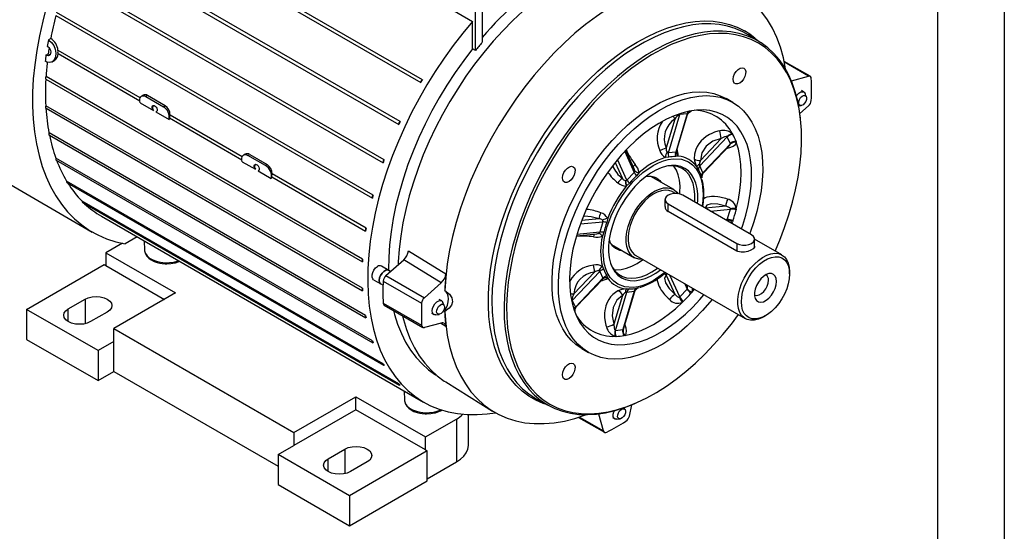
# Model space of a CAD drawing. Header units: inches. Extents: x 0 to 44, y 0 to 34.
# Tile 10 of 15: x 29.2 to 44, y 18.6 to 26.3. Entities that reach past the tile are written whole.
import ezdxf

# ---------------------------------------------------------------- set-up
doc = ezdxf.new("R2010")
doc.units = ezdxf.units.IN
doc.header["$LTSCALE"] = 4
doc.header["$MEASUREMENT"] = 0
doc.layers.add('TEXT', color=140, linetype='Continuous', lineweight=25)

msp = doc.modelspace()

# ---------------------------------------------------------------- linework, layer by layer
at = {"color": 7, "linetype": 'Continuous'}
msp.add_line((44, 34), (44, 0), dxfattribs=at)
for p, q in [((30.505, 28.1), (35.251, 25.36)), ((35.277, 25.402), (30.53, 28.143)), ((30.173, 27.47), (34.92, 24.73)), ((34.941, 24.775), (30.194, 27.515)), ((36.17, 27.107), (36.17, 25.964)), ((29.94, 26.898), (34.686, 24.158)), ((34.703, 24.203), (29.956, 26.943)), ((36.07, 25.842), (36.07, 26.909)), ((35.501, 26.583), (36.029, 26.278)), ((29.779, 26.368), (34.525, 23.628)), ((34.537, 23.673), (29.79, 26.413)), ((36.029, 25.866), (36.029, 26.278)), ((29.703, 26.021), (29.668, 26)), ((40.334, 25.968), (40.16, 26.076)), ((31.044, 25.132), (29.812, 25.843)), ((36.07, 25.842), (36.029, 25.866)), ((29.631, 25.772), (29.666, 25.792)), ((29.813, 25.794), (31.039, 25.087)), ((29.721, 25.668), (29.756, 25.687)), ((41.089, 25.454), (40.701, 25.678)), ((41.064, 25.456), (40.704, 25.664)), ((29.63, 25.409), (34.376, 22.668)), ((34.378, 22.71), (29.632, 25.45)), ((40.811, 25.388), (41.064, 25.456)), ((40.805, 25.392), (40.811, 25.388)), ((31.084, 25.168), (31.065, 25.157)), ((31.154, 25.166), (31.129, 25.151)), ((31.129, 25.151), (31.393, 24.998)), ((31.419, 25.013), (31.154, 25.166)), ((39.929, 25.063), (39.832, 25.119)), ((40.994, 25.218), (40.958, 25.239)), ((41.032, 25.148), (41.013, 25.195)), ((34.376, 22.273), (29.63, 25.013)), ((29.632, 24.974), (34.378, 22.234)), ((31.044, 25.057), (31.242, 24.943)), ((31.419, 25.013), (31.393, 24.998)), ((40.917, 25.01), (40.955, 25.015)), ((41.064, 25.009), (40.935, 24.895)), ((31.28, 24.921), (31.477, 24.807)), ((31.486, 24.829), (32.57, 24.203)), ((32.575, 24.248), (31.492, 24.873)), ((39.061, 24.813), (38.932, 24.379)), ((38.963, 24.307), (39.133, 24.882)), ((39.245, 24.893), (39.074, 24.318)), ((39.087, 24.333), (39.249, 24.879)), ((39.133, 24.882), (39.129, 24.88)), ((39.245, 24.893), (39.133, 24.882)), ((39.247, 24.892), (39.245, 24.893)), ((39.26, 24.904), (39.265, 24.908)), ((39.265, 24.908), (39.26, 24.907)), ((40.943, 24.831), (40.94, 24.855)), ((34.424, 21.864), (29.678, 24.604)), ((29.683, 24.57), (34.429, 21.83)), ((39.434, 24.11), (39.847, 24.545)), ((39.756, 24.521), (39.445, 24.193)), ((39.847, 24.545), (39.844, 24.548)), ((39.893, 24.443), (39.847, 24.545)), ((39.924, 24.592), (39.931, 24.581)), ((39.893, 24.443), (39.48, 24.008)), ((39.488, 24.005), (39.88, 24.418)), ((39.837, 24.373), (39.852, 24.378)), ((39.852, 24.378), (39.848, 24.384)), ((39.893, 24.439), (39.893, 24.443)), ((39.979, 24.475), (39.982, 24.464)), ((28.321, 24.275), (30.325, 23.117)), ((34.525, 21.486), (29.779, 24.226)), ((32.616, 24.284), (32.596, 24.273)), ((32.66, 24.267), (32.686, 24.282)), ((32.924, 24.114), (32.66, 24.267)), ((32.686, 24.282), (32.95, 24.129)), ((38.31, 24.327), (38.453, 24.013)), ((38.452, 24.065), (38.326, 24.343)), ((38.968, 24.239), (38.918, 24.236)), ((39.074, 24.318), (38.963, 24.307)), ((39.112, 24.256), (39.073, 24.25)), ((29.785, 24.196), (34.531, 21.457)), ((32.575, 24.173), (32.773, 24.059)), ((32.95, 24.129), (32.924, 24.114)), ((38.167, 24.161), (38.275, 23.922)), ((38.342, 23.895), (38.202, 24.204)), ((39.414, 24.053), (39.389, 24.095)), ((39.48, 24.008), (39.434, 24.11)), ((32.811, 24.037), (33.009, 23.923)), ((33.017, 23.945), (34.424, 23.132)), ((34.431, 23.176), (33.023, 23.989)), ((38.453, 24.013), (38.342, 23.895)), ((38.525, 24.01), (38.486, 23.961)), ((39.045, 23.755), (38.703, 23.952)), ((38.76, 23.92), (38.737, 23.946)), ((39.465, 23.931), (39.457, 23.957)), ((39.474, 23.984), (39.475, 23.987)), ((39.475, 23.986), (39.488, 24.004)), ((34.686, 21.142), (29.94, 23.882)), ((29.947, 23.857), (34.693, 21.118)), ((38.319, 23.889), (38.321, 23.888)), ((38.336, 23.809), (38.332, 23.805)), ((38.381, 23.85), (38.336, 23.809)), ((39.068, 23.696), (39.025, 23.721)), ((40.211, 23.075), (39.181, 23.67)), ((34.92, 20.839), (30.173, 23.579)), ((30.181, 23.559), (34.926, 20.82)), ((38.912, 23.605), (38.912, 23.5)), ((38.958, 23.541), (39.988, 22.946)), ((38.958, 23.426), (38.958, 23.541)), ((39.823, 23.503), (39.521, 23.473)), ((30.463, 23.355), (35.293, 20.566)), ((39.988, 22.831), (38.958, 23.426)), ((39.595, 23.431), (39.893, 23.46)), ((39.847, 23.305), (39.893, 23.46)), ((39.893, 23.46), (39.893, 23.465)), ((39.982, 23.466), (39.979, 23.449)), ((37.644, 23.238), (37.981, 23.271)), ((37.925, 23.315), (37.666, 23.29)), ((37.981, 23.271), (37.935, 23.116)), ((38.054, 23.325), (38.04, 23.26)), ((39.847, 23.305), (39.817, 23.302)), ((39.844, 23.3), (39.847, 23.305)), ((39.908, 23.25), (39.924, 23.271)), ((39.916, 23.245), (39.924, 23.271)), ((39.931, 23.287), (39.924, 23.271)), ((31.001, 23.045), (30.82, 22.94)), ((37.585, 23.061), (37.889, 23.091)), ((37.935, 23.116), (37.592, 23.082)), ((37.996, 23.113), (37.974, 23.055)), ((30.778, 22.948), (30.531, 22.806)), ((31.103, 22.985), (31.11, 22.843)), ((38.113, 22.929), (38.454, 22.732)), ((39.988, 22.946), (39.988, 22.831)), ((40.257, 22.897), (40.257, 23.011)), ((40.667, 22.773), (40.257, 23.01)), ((30.531, 22.806), (31.575, 22.203)), ((30.531, 22.806), (30.531, 22.613)), ((35.068, 22.836), (35.629, 22.49)), ((38.474, 22.766), (40.116, 21.818)), ((29.34, 21.957), (30.504, 22.629)), ((30.504, 22.629), (30.531, 22.613)), ((30.531, 22.613), (31.408, 22.107)), ((34.772, 22.542), (34.661, 22.606)), ((34.728, 22.464), (34.997, 22.702)), ((35.557, 22.355), (34.997, 22.702)), ((37.974, 22.601), (37.996, 22.557)), ((34.728, 22.464), (35.305, 22.131)), ((34.799, 22.527), (34.772, 22.542)), ((37.523, 22.092), (37.935, 22.527)), ((37.858, 22.517), (37.546, 22.189)), ((37.935, 22.527), (37.981, 22.425)), ((38.04, 22.46), (38.054, 22.424)), ((38.932, 22.469), (39.061, 22.184)), ((39.133, 22.145), (38.986, 22.47)), ((40.782, 22.488), (40.782, 22.52)), ((34.543, 22.402), (34.654, 22.338)), ((34.654, 22.338), (34.685, 22.32)), ((34.687, 22.381), (35.263, 22.048)), ((35.305, 22.131), (35.557, 22.355)), ((37.981, 22.425), (37.569, 21.99)), ((37.583, 21.993), (37.974, 22.407)), ((39.208, 22.342), (39.245, 22.262)), ((31.575, 22.203), (30.648, 21.668)), ((35.609, 22.241), (35.611, 22.24)), ((38.275, 22.167), (38.146, 21.733)), ((38.171, 21.642), (38.342, 22.217)), ((38.453, 22.228), (38.282, 21.653)), ((38.297, 21.677), (38.46, 22.223)), ((38.332, 22.264), (38.381, 22.264)), ((38.342, 22.217), (38.453, 22.228)), ((38.46, 22.224), (38.469, 22.244)), ((38.469, 22.243), (38.47, 22.246)), ((38.486, 22.274), (38.512, 22.28)), ((39.129, 22.142), (39.133, 22.145)), ((39.133, 22.145), (39.245, 22.262)), ((39.245, 22.262), (39.247, 22.267)), ((39.313, 22.212), (39.303, 22.198)), ((39.313, 22.212), (39.353, 22.259)), ((29.966, 21.965), (30.217, 22.11)), ((30.217, 22.11), (30.217, 21.741)), ((34.687, 22.052), (35.263, 21.719)), ((34.703, 22.019), (35.28, 21.686)), ((35.565, 22.084), (35.529, 22.105)), ((35.603, 22.014), (35.584, 22.061)), ((37.522, 22.096), (37.523, 22.092)), ((37.523, 22.092), (37.569, 21.99)), ((39.187, 22.076), (39.173, 22.065)), ((29.34, 21.957), (29.34, 21.507)), ((30.412, 21.339), (29.34, 21.957)), ((29.966, 21.773), (29.966, 21.965)), ((30.551, 21.917), (30.3, 21.773)), ((35.411, 21.901), (35.447, 21.88)), ((35.476, 21.875), (35.527, 21.882)), ((35.611, 21.925), (35.609, 21.926)), ((37.566, 21.964), (37.566, 21.97)), ((37.569, 21.99), (37.571, 21.988)), ((40.392, 21.845), (40.42, 21.861)), ((35.557, 21.751), (35.305, 21.684)), ((35.629, 21.699), (35.546, 21.749)), ((38.311, 21.722), (38.318, 21.721)), ((38.318, 21.721), (38.315, 21.737)), ((30.648, 21.668), (33.349, 20.109)), ((30.648, 21.475), (30.648, 21.668)), ((38.167, 21.644), (38.171, 21.642)), ((38.171, 21.642), (38.282, 21.653)), ((38.282, 21.653), (38.286, 21.655)), ((38.309, 21.566), (38.298, 21.563)), ((29.34, 21.507), (30.412, 20.889)), ((30.648, 21.475), (30.412, 21.339)), ((30.648, 21.025), (30.648, 21.475)), ((38.182, 21.551), (38.169, 21.552)), ((30.412, 21.339), (30.412, 20.889)), ((37.667, 21.368), (37.764, 21.312)), ((30.412, 20.889), (30.648, 21.025)), ((30.648, 21.025), (33.112, 19.603)), ((35.626, 20.868), (36.329, 20.431)), ((35.001, 20.735), (35.007, 20.594)), ((33.349, 20.109), (34.276, 20.644)), ((34.276, 20.644), (35.32, 20.042)), ((34.276, 20.452), (34.276, 20.644)), ((36.972, 20.622), (37.002, 20.605)), ((37.002, 20.605), (37.182, 20.509)), ((38.412, 20.525), (38.378, 20.356)), ((38.449, 20.54), (38.472, 20.55)), ((34.276, 20.452), (33.349, 19.916)), ((35.32, 19.849), (34.276, 20.452)), ((35.969, 19.924), (35.969, 20.378)), ((37.923, 20.385), (37.916, 20.389)), ((37.991, 20.133), (37.923, 20.385)), ((38.318, 20.447), (38.303, 20.483)), ((35.32, 20.042), (35.785, 20.31)), ((35.785, 20.31), (35.785, 19.667)), ((37.617, 20.336), (38.005, 20.112)), ((37.63, 20.341), (37.991, 20.133)), ((38.125, 20.333), (38.161, 20.312)), ((38.191, 20.307), (38.241, 20.314)), ((33.349, 20.109), (33.349, 19.916)), ((35.32, 19.849), (35.32, 20.042)), ((33.112, 19.78), (33.349, 19.916)), ((33.864, 19.715), (34.114, 19.86)), ((34.114, 19.86), (34.114, 19.491)), ((35.347, 19.833), (34.184, 19.161)), ((35.32, 19.849), (35.347, 19.833)), ((35.347, 19.383), (35.347, 19.833)), ((34.184, 19.161), (33.112, 19.78)), ((33.112, 19.78), (33.112, 19.33)), ((33.864, 19.523), (33.864, 19.715)), ((34.448, 19.667), (34.198, 19.523)), ((35.347, 19.415), (35.785, 19.667)), ((34.184, 18.711), (35.347, 19.383)), ((33.112, 19.33), (34.184, 18.711)), ((34.184, 19.161), (34.184, 18.711))]:
    msp.add_line(p, q)
at = {"flags": 128}
for points in [[(40.724, 25.554), (40.722, 25.567), (40.688, 25.733), (40.643, 25.889), (40.588, 26.037), (40.524, 26.174), (40.45, 26.3), (40.367, 26.416), (40.275, 26.52), (40.174, 26.612), (40.066, 26.692), (39.95, 26.759), (39.827, 26.813), (39.697, 26.854), (39.561, 26.882), (39.419, 26.896), (39.272, 26.897), (39.121, 26.884), (38.966, 26.858), (38.808, 26.818), (38.648, 26.765), (38.485, 26.699), (38.322, 26.621)], [(29.641, 26.506), (29.582, 26.283), (29.533, 26.061), (29.493, 25.843), (29.463, 25.627), (29.442, 25.416), (29.432, 25.209), (29.431, 25.008), (29.441, 24.812), (29.46, 24.623), (29.489, 24.442), (29.528, 24.268), (29.576, 24.103), (29.634, 23.947), (29.701, 23.8), (29.777, 23.663), (29.862, 23.537), (29.956, 23.421), (30.057, 23.317), (30.167, 23.224), (30.284, 23.142), (30.408, 23.073), (30.539, 23.016), (30.677, 22.972), (30.82, 22.94)], [(36.781, 26.433), (36.629, 26.29), (36.48, 26.138), (36.335, 25.979), (36.195, 25.811), (36.059, 25.636), (35.929, 25.455), (35.805, 25.268), (35.687, 25.077), (35.576, 24.881), (35.473, 24.681), (35.377, 24.479), (35.289, 24.275), (35.21, 24.07), (35.14, 23.864), (35.078, 23.659), (35.026, 23.455), (34.983, 23.254), (34.95, 23.055), (34.926, 22.859), (34.913, 22.668), (34.911, 22.626)], [(38.049, 26.464), (37.886, 26.353), (37.723, 26.232), (37.563, 26.099), (37.405, 25.956), (37.25, 25.804), (37.099, 25.642), (36.952, 25.472), (36.811, 25.294), (36.674, 25.109), (36.545, 24.918), (36.421, 24.722), (36.305, 24.521), (36.197, 24.316), (36.096, 24.108), (36.004, 23.898), (35.921, 23.686), (35.847, 23.474), (35.783, 23.262), (35.728, 23.052), (35.683, 22.844), (35.649, 22.638), (35.625, 22.437), (35.611, 22.24)], [(36.029, 26.278), (35.881, 26.1), (35.738, 25.915), (35.6, 25.724), (35.469, 25.527), (35.344, 25.325), (35.225, 25.119), (35.114, 24.909), (35.011, 24.696), (34.915, 24.481), (34.828, 24.265), (34.749, 24.048), (34.679, 23.831), (34.619, 23.615), (34.567, 23.4), (34.526, 23.188), (34.493, 22.979), (34.471, 22.773), (34.458, 22.572), (34.455, 22.376), (34.463, 22.187), (34.479, 22.003), (34.506, 21.827), (34.543, 21.658), (34.589, 21.498), (34.644, 21.347), (34.709, 21.205), (34.783, 21.073), (34.865, 20.951), (34.956, 20.841), (35.055, 20.741), (35.162, 20.653), (35.277, 20.576), (35.398, 20.512), (35.526, 20.46), (35.66, 20.42), (35.8, 20.394), (35.945, 20.379), (36.095, 20.378), (36.249, 20.389), (36.37, 20.406)], [(37.152, 20.525), (37.088, 20.546), (36.976, 20.595), (36.871, 20.656), (36.773, 20.728), (36.683, 20.813), (36.6, 20.908), (36.526, 21.014), (36.461, 21.131), (36.405, 21.257), (36.358, 21.393), (36.32, 21.538), (36.292, 21.69), (36.273, 21.85), (36.265, 22.016), (36.266, 22.189), (36.277, 22.367), (36.298, 22.549), (36.328, 22.735), (36.368, 22.923), (36.418, 23.114), (36.477, 23.306), (36.544, 23.498), (36.62, 23.689), (36.705, 23.879), (36.797, 24.068), (36.897, 24.253), (37.004, 24.434), (37.117, 24.61), (37.237, 24.782), (37.362, 24.947), (37.493, 25.105), (37.627, 25.255), (37.766, 25.398), (37.908, 25.532), (38.052, 25.656), (38.199, 25.77), (38.347, 25.874), (38.495, 25.967), (38.644, 26.048), (38.792, 26.118), (38.939, 26.176), (39.084, 26.222), (39.227, 26.255), (39.366, 26.276), (39.502, 26.284), (39.634, 26.28), (39.76, 26.262), (39.881, 26.232), (39.996, 26.19), (40.105, 26.135), (40.105, 26.135)], [(39.977, 26.167), (39.967, 26.17), (39.85, 26.206), (39.727, 26.23), (39.599, 26.241), (39.466, 26.239), (39.329, 26.225), (39.189, 26.198), (39.046, 26.158), (38.901, 26.107), (38.755, 26.043), (38.607, 25.968), (38.46, 25.882), (38.312, 25.784), (38.166, 25.675), (38.021, 25.557), (37.879, 25.429), (37.74, 25.292), (37.604, 25.146), (37.473, 24.993), (37.346, 24.832), (37.224, 24.665), (37.108, 24.492), (36.999, 24.315), (36.896, 24.133), (36.801, 23.948), (36.713, 23.76), (36.633, 23.57), (36.562, 23.38), (36.499, 23.189), (36.445, 22.999), (36.401, 22.811), (36.366, 22.625), (36.34, 22.442), (36.324, 22.263), (36.318, 22.089), (36.322, 21.921), (36.335, 21.759), (36.358, 21.604), (36.391, 21.456), (36.433, 21.317), (36.485, 21.187), (36.545, 21.066), (36.614, 20.955), (36.692, 20.855), (36.778, 20.766), (36.871, 20.688), (36.972, 20.622)], [(40.94, 24.855), (40.93, 24.929), (40.903, 25.08), (40.865, 25.223), (40.819, 25.358), (40.763, 25.483), (40.698, 25.599), (40.625, 25.704), (40.543, 25.798), (40.453, 25.882), (40.356, 25.954), (40.252, 26.014), (40.141, 26.062), (40.024, 26.098), (39.901, 26.122), (39.773, 26.132), (39.641, 26.131), (39.505, 26.116), (39.365, 26.09), (39.222, 26.051), (39.078, 25.999), (38.931, 25.936), (38.784, 25.861), (38.637, 25.774), (38.49, 25.677), (38.344, 25.569), (38.199, 25.45), (38.058, 25.323), (37.918, 25.186), (37.783, 25.04), (37.652, 24.887), (37.525, 24.727), (37.404, 24.56), (37.288, 24.388), (37.179, 24.211), (37.076, 24.029), (36.981, 23.844), (36.893, 23.657), (36.814, 23.468), (36.743, 23.277), (36.68, 23.087), (36.627, 22.898), (36.582, 22.71), (36.547, 22.524), (36.522, 22.342), (36.506, 22.164), (36.5, 21.99), (36.503, 21.822), (36.517, 21.66), (36.54, 21.505), (36.572, 21.358), (36.615, 21.219), (36.666, 21.089), (36.726, 20.969), (36.795, 20.858), (36.873, 20.758), (36.958, 20.669), (37.052, 20.591), (37.153, 20.525), (37.153, 20.525)], [(40.16, 26.076), (40.078, 26.122), (39.977, 26.167)], [(29.668, 26), (29.676, 25.995), (29.715, 25.962), (29.747, 25.916), (29.769, 25.861), (29.778, 25.801), (29.773, 25.745), (29.754, 25.699), (29.723, 25.669), (29.684, 25.659), (29.642, 25.668), (29.628, 25.675), (29.62, 25.68)], [(40.564, 22.832), (40.633, 22.993), (40.706, 23.184), (40.77, 23.374), (40.826, 23.564), (40.872, 23.753), (40.909, 23.94), (40.936, 24.123), (40.953, 24.303), (40.96, 24.477), (40.958, 24.646), (40.946, 24.809), (40.923, 24.965), (40.892, 25.114), (40.85, 25.253), (40.799, 25.384), (40.739, 25.506), (40.671, 25.617), (40.593, 25.718), (40.507, 25.807), (40.414, 25.885), (40.313, 25.952), (40.205, 26.006), (40.091, 26.048), (39.97, 26.077), (39.844, 26.094), (39.714, 26.098), (39.579, 26.089), (39.44, 26.068), (39.298, 26.034), (39.154, 25.987), (39.007, 25.929), (38.86, 25.858), (38.712, 25.775), (38.565, 25.682), (38.418, 25.577), (38.273, 25.462), (38.13, 25.337), (37.989, 25.203), (37.852, 25.06), (37.719, 24.908), (37.591, 24.75), (37.468, 24.584), (37.35, 24.413), (37.239, 24.236), (37.134, 24.056), (37.037, 23.871), (36.947, 23.683), (36.866, 23.494), (36.793, 23.304), (36.728, 23.113), (36.673, 22.923), (36.627, 22.734), (36.59, 22.547), (36.563, 22.364), (36.546, 22.185), (36.538, 22.01), (36.541, 21.841), (36.553, 21.678), (36.575, 21.522), (36.607, 21.374), (36.649, 21.234), (36.699, 21.103), (36.759, 20.981), (36.828, 20.87), (36.906, 20.769), (36.991, 20.68), (37.085, 20.602), (37.186, 20.535), (37.186, 20.535)], [(29.651, 25.903), (29.654, 25.901), (29.659, 25.899), (29.676, 25.885), (29.689, 25.866), (29.698, 25.843), (29.702, 25.819), (29.7, 25.796), (29.692, 25.777), (29.679, 25.765), (29.663, 25.76), (29.645, 25.764), (29.64, 25.767), (29.631, 25.772)], [(36.029, 25.866), (35.895, 25.691), (35.766, 25.51), (35.644, 25.323), (35.527, 25.132), (35.418, 24.937), (35.316, 24.738), (35.222, 24.536), (35.136, 24.333), (35.058, 24.129), (34.99, 23.924), (34.93, 23.721), (34.879, 23.518), (34.838, 23.318), (34.806, 23.12), (34.784, 22.926), (34.772, 22.737), (34.769, 22.553), (34.77, 22.544)], [(29.666, 25.792), (29.683, 25.783), (29.694, 25.781)], [(40.096, 25.576), (40.114, 25.557), (40.123, 25.528), (40.122, 25.491), (40.11, 25.451), (40.09, 25.412), (40.063, 25.378), (40.033, 25.353), (40.002, 25.339), (39.974, 25.339), (39.952, 25.352), (39.938, 25.376), (39.934, 25.41), (39.941, 25.449), (39.957, 25.489), (39.98, 25.526), (40.009, 25.556), (40.041, 25.575), (40.07, 25.582), (40.096, 25.576)], [(31.044, 25.057), (31.039, 25.085), (31.039, 25.11), (31.044, 25.132), (31.054, 25.148), (31.068, 25.159), (31.086, 25.163), (31.107, 25.16), (31.129, 25.151)], [(37.667, 21.368), (37.667, 21.368), (37.583, 21.425), (37.507, 21.493), (37.439, 21.572), (37.38, 21.663), (37.329, 21.763), (37.288, 21.874), (37.256, 21.993), (37.233, 22.12), (37.221, 22.255), (37.219, 22.395), (37.226, 22.542), (37.243, 22.693), (37.27, 22.847), (37.307, 23.005), (37.353, 23.163), (37.408, 23.322), (37.472, 23.481), (37.544, 23.638), (37.624, 23.793), (37.711, 23.944), (37.805, 24.09), (37.905, 24.231), (38.011, 24.366), (38.121, 24.493), (38.235, 24.612), (38.353, 24.723), (38.473, 24.823), (38.595, 24.914), (38.719, 24.993), (38.842, 25.062), (38.965, 25.118), (39.086, 25.163), (39.205, 25.195), (39.321, 25.214), (39.433, 25.22), (39.542, 25.214), (39.644, 25.195), (39.741, 25.163), (39.832, 25.119), (39.832, 25.119)], [(39.618, 22.105), (39.586, 22.065), (39.475, 21.938), (39.361, 21.819), (39.243, 21.708), (39.123, 21.607), (39.001, 21.517), (38.878, 21.437), (38.754, 21.369), (38.632, 21.313), (38.51, 21.268), (38.391, 21.236), (38.275, 21.217), (38.163, 21.211), (38.055, 21.217), (37.952, 21.236), (37.855, 21.268), (37.764, 21.312), (37.681, 21.368), (37.604, 21.437), (37.537, 21.516), (37.477, 21.607), (37.426, 21.707), (37.385, 21.817), (37.353, 21.937), (37.331, 22.064), (37.318, 22.198), (37.316, 22.339), (37.323, 22.486), (37.341, 22.637), (37.368, 22.791), (37.405, 22.948), (37.451, 23.107), (37.506, 23.266), (37.569, 23.425), (37.642, 23.582), (37.721, 23.737), (37.809, 23.888), (37.903, 24.034), (38.003, 24.175), (38.108, 24.31), (38.218, 24.437), (38.333, 24.556), (38.451, 24.666), (38.571, 24.767), (38.693, 24.858), (38.816, 24.937), (38.939, 25.006), (39.062, 25.062), (39.183, 25.106), (39.302, 25.138), (39.418, 25.158), (39.531, 25.164), (39.639, 25.158), (39.742, 25.139), (39.839, 25.107), (39.93, 25.063), (39.93, 25.063)], [(40.883, 25.161), (40.893, 25.175), (40.92, 25.202), (40.949, 25.219), (40.976, 25.223), (40.999, 25.215), (41.013, 25.195)], [(40.947, 25.134), (40.969, 25.155), (40.992, 25.167), (41.013, 25.167), (41.028, 25.156), (41.035, 25.135), (41.034, 25.107), (41.024, 25.077), (41.006, 25.049), (40.984, 25.028), (40.961, 25.017), (40.94, 25.016), (40.925, 25.028), (40.918, 25.049), (40.919, 25.076), (40.929, 25.106), (40.947, 25.134)], [(31.242, 24.943), (31.231, 24.961), (31.224, 24.98), (31.224, 24.998), (31.229, 25.011), (31.239, 25.018), (31.253, 25.017), (31.268, 25.008), (31.282, 24.993), (31.292, 24.975), (31.298, 24.955), (31.297, 24.938), (31.291, 24.926), (31.28, 24.921)], [(39.93, 25.063), (40.013, 25.006), (40.089, 24.938), (40.157, 24.858), (40.217, 24.768), (40.267, 24.667), (40.309, 24.557), (40.341, 24.438), (40.363, 24.311), (40.375, 24.176), (40.378, 24.035), (40.37, 23.889), (40.353, 23.738), (40.326, 23.583), (40.289, 23.426), (40.243, 23.268), (40.188, 23.109), (40.182, 23.092)], [(31.28, 24.921), (31.285, 24.923), (31.288, 24.925)], [(31.477, 24.807), (31.484, 24.822), (31.486, 24.829)], [(40.059, 23.163), (40.078, 23.219), (40.124, 23.368), (40.16, 23.516), (40.187, 23.662), (40.204, 23.804), (40.212, 23.942), (40.209, 24.074), (40.197, 24.2), (40.175, 24.319), (40.143, 24.429), (40.102, 24.531), (40.052, 24.623), (39.994, 24.704), (39.927, 24.775), (39.852, 24.834), (39.77, 24.881), (39.682, 24.916), (39.587, 24.939), (39.487, 24.949), (39.383, 24.946), (39.274, 24.931), (39.163, 24.903), (39.049, 24.863), (38.934, 24.811), (38.818, 24.746), (38.702, 24.671), (38.588, 24.585), (38.475, 24.489), (38.365, 24.384), (38.258, 24.27), (38.156, 24.148), (38.059, 24.019), (37.967, 23.884), (37.882, 23.745), (37.803, 23.601), (37.732, 23.454), (37.67, 23.305), (37.615, 23.156), (37.57, 23.007), (37.533, 22.859), (37.507, 22.713), (37.49, 22.571), (37.482, 22.433), (37.485, 22.301), (37.497, 22.175), (37.519, 22.056), (37.55, 21.945), (37.591, 21.844), (37.641, 21.752), (37.7, 21.67), (37.767, 21.6), (37.842, 21.541), (37.923, 21.493), (38.012, 21.458), (38.107, 21.436), (38.207, 21.426), (38.311, 21.428), (38.42, 21.444), (38.531, 21.472), (38.645, 21.512), (38.76, 21.564), (38.876, 21.628), (38.991, 21.703), (39.106, 21.789), (39.219, 21.885), (39.329, 21.991), (39.435, 22.105), (39.496, 22.176)], [(39.133, 24.882), (39.137, 24.893), (39.138, 24.895)], [(39.248, 24.879), (39.25, 24.884), (39.25, 24.889), (39.247, 24.892)], [(39.265, 24.908), (39.295, 24.926), (39.309, 24.933)], [(29.678, 24.604), (29.676, 24.598), (29.675, 24.592), (29.674, 24.587), (29.675, 24.582), (29.676, 24.577), (29.678, 24.573), (29.681, 24.571), (29.683, 24.57)], [(39.735, 24.637), (39.707, 24.631), (39.657, 24.616), (39.614, 24.598), (39.582, 24.582), (39.531, 24.55), (39.489, 24.517), (39.457, 24.485), (39.422, 24.442), (39.395, 24.399), (39.376, 24.357), (39.356, 24.285), (39.352, 24.217)], [(39.756, 24.521), (39.632, 24.48), (39.53, 24.404), (39.464, 24.304), (39.445, 24.193)], [(39.844, 24.548), (39.838, 24.55), (39.829, 24.55), (39.804, 24.545), (39.756, 24.521)], [(39.852, 24.378), (39.899, 24.393), (39.936, 24.408), (39.969, 24.43), (39.98, 24.445), (39.982, 24.464)], [(39.982, 23.466), (40.014, 23.606), (40.037, 23.743), (40.051, 23.877), (40.055, 24.007), (40.051, 24.131), (40.037, 24.249), (40.014, 24.36), (39.982, 24.464)], [(29.779, 24.226), (29.778, 24.22), (29.777, 24.214), (29.778, 24.209), (29.779, 24.205), (29.781, 24.201), (29.783, 24.198), (29.785, 24.196)], [(32.575, 24.173), (32.57, 24.201), (32.57, 24.226), (32.575, 24.248), (32.585, 24.264), (32.6, 24.275), (32.617, 24.279), (32.638, 24.276), (32.66, 24.267)], [(38.206, 22.334), (38.145, 22.378), (38.092, 22.437), (38.048, 22.511), (38.022, 22.578), (38.002, 22.651), (37.986, 22.819), (37.99, 22.911), (38.002, 23.006), (38.022, 23.101), (38.048, 23.198), (38.118, 23.385), (38.206, 23.557), (38.274, 23.667), (38.352, 23.773), (38.438, 23.874), (38.509, 23.945), (38.582, 24.01), (38.735, 24.117), (38.813, 24.156), (38.889, 24.187), (38.962, 24.207), (39.033, 24.217), (39.16, 24.209), (39.265, 24.169)], [(38.945, 24.318), (38.954, 24.309), (38.958, 24.307), (38.961, 24.307), (38.963, 24.307)], [(39.074, 24.318), (39.075, 24.318), (39.077, 24.319), (39.081, 24.321), (39.084, 24.326), (39.085, 24.328), (39.086, 24.332)], [(39.086, 24.332), (39.089, 24.344), (39.089, 24.346)], [(32.773, 24.059), (32.762, 24.077), (32.755, 24.097), (32.755, 24.114), (32.76, 24.127), (32.771, 24.134), (32.784, 24.133), (32.799, 24.124), (32.813, 24.109), (32.824, 24.091), (32.829, 24.071), (32.828, 24.054), (32.822, 24.042), (32.811, 24.037)], [(37.537, 24.098), (37.555, 24.08), (37.564, 24.05), (37.562, 24.014), (37.551, 23.973), (37.531, 23.934), (37.504, 23.9), (37.474, 23.876), (37.443, 23.862), (37.415, 23.862), (37.393, 23.874), (37.379, 23.899), (37.375, 23.932), (37.382, 23.971), (37.398, 24.011), (37.421, 24.048), (37.45, 24.078), (37.482, 24.098), (37.511, 24.105), (37.537, 24.098)], [(39.209, 24.073), (39.149, 24.1), (39.082, 24.114), (39.011, 24.116), (38.935, 24.106), (38.856, 24.083), (38.776, 24.048), (38.695, 24.001), (38.615, 23.943), (38.536, 23.875), (38.46, 23.799), (38.389, 23.714), (38.322, 23.622), (38.262, 23.525), (38.208, 23.424), (38.162, 23.321), (38.124, 23.216), (38.096, 23.112), (38.076, 23.011), (38.066, 22.912), (38.066, 22.819), (38.076, 22.731), (38.096, 22.652), (38.124, 22.581), (38.162, 22.52), (38.208, 22.47), (38.262, 22.431), (38.322, 22.404), (38.389, 22.389), (38.46, 22.387), (38.536, 22.398), (38.615, 22.421), (38.695, 22.456), (38.776, 22.502), (38.846, 22.552)], [(38.46, 24.038), (38.457, 24.051), (38.452, 24.065)], [(39.135, 23.688), (39.137, 23.715), (39.138, 23.808), (39.13, 23.896), (39.111, 23.976), (39.083, 24.047), (39.046, 24.108), (39.045, 24.11)], [(39.358, 23.567), (39.36, 23.586), (39.361, 23.68), (39.352, 23.767), (39.334, 23.847), (39.306, 23.918), (39.269, 23.98), (39.224, 24.03), (39.17, 24.069)], [(39.401, 23.543), (39.405, 23.591), (39.405, 23.685), (39.395, 23.772), (39.375, 23.851), (39.347, 23.922), (39.309, 23.983), (39.263, 24.034), (39.209, 24.073)], [(39.265, 24.169), (39.326, 24.125), (39.379, 24.066), (39.423, 23.992), (39.449, 23.925), (39.469, 23.852), (39.484, 23.684), (39.481, 23.593), (39.469, 23.503)], [(32.811, 24.037), (32.816, 24.039), (32.819, 24.041)], [(33.009, 23.923), (33.015, 23.938), (33.017, 23.945)], [(38.79, 23.925), (38.833, 23.892), (38.857, 23.863)], [(39.48, 24.008), (39.481, 24.006), (39.481, 24.005), (39.484, 24.003), (39.486, 24.003), (39.488, 24.004)], [(39.488, 24.004), (39.492, 24.009), (39.492, 24.01)], [(38.582, 22.705), (38.579, 22.705), (38.522, 22.708), (38.472, 22.723), (38.427, 22.751), (38.39, 22.79), (38.362, 22.84), (38.343, 22.899), (38.333, 22.966), (38.333, 23.04), (38.343, 23.119), (38.362, 23.2), (38.39, 23.283), (38.427, 23.364), (38.472, 23.443), (38.522, 23.517), (38.579, 23.585), (38.639, 23.645), (38.701, 23.695), (38.765, 23.735), (38.829, 23.763), (38.891, 23.779), (38.949, 23.782), (39.003, 23.773), (39.05, 23.752), (39.091, 23.718), (39.111, 23.693)], [(39.025, 23.721), (39.019, 23.724), (38.971, 23.742), (38.916, 23.747), (38.858, 23.738), (38.796, 23.717), (38.734, 23.684), (38.671, 23.64), (38.611, 23.585), (38.555, 23.521), (38.503, 23.45), (38.458, 23.374), (38.42, 23.294), (38.391, 23.213), (38.371, 23.133), (38.361, 23.056), (38.361, 22.983), (38.371, 22.917), (38.391, 22.86), (38.42, 22.813), (38.458, 22.777), (38.474, 22.766)], [(39.181, 23.67), (39.141, 23.686), (39.094, 23.695), (39.045, 23.695), (38.998, 23.686), (38.958, 23.67), (38.929, 23.647), (38.914, 23.619), (38.914, 23.591), (38.929, 23.564), (38.958, 23.541)], [(39.852, 23.611), (39.826, 23.619), (39.777, 23.632), (39.736, 23.64), (39.704, 23.645), (39.654, 23.65), (39.612, 23.65), (39.579, 23.647), (39.542, 23.64), (39.514, 23.629), (39.493, 23.616), (39.492, 23.616)], [(39.478, 23.498), (39.489, 23.572), (39.491, 23.601)], [(39.823, 23.503), (39.706, 23.535), (39.606, 23.54), (39.538, 23.519), (39.512, 23.472)], [(39.893, 23.465), (39.891, 23.473), (39.886, 23.48), (39.867, 23.492), (39.823, 23.503)], [(37.925, 23.315), (37.807, 23.347), (37.708, 23.353), (37.686, 23.345)], [(39.835, 23.292), (39.838, 23.294), (39.844, 23.3)], [(37.889, 23.091), (37.904, 23.093), (37.917, 23.097)], [(39.988, 22.946), (40.028, 22.93), (40.075, 22.921), (40.124, 22.921), (40.171, 22.93), (40.211, 22.946), (40.24, 22.969), (40.255, 22.996), (40.255, 23.025), (40.24, 23.052), (40.211, 23.075)], [(38.135, 22.903), (38.16, 22.898), (38.169, 22.897)], [(40.255, 22.905), (40.254, 22.89), (40.234, 22.866), (40.2, 22.844), (40.156, 22.826), (40.106, 22.815), (40.053, 22.813), (40.005, 22.823), (39.988, 22.831)], [(31.111, 22.851), (31.11, 22.833), (31.122, 22.791), (31.144, 22.755), (31.174, 22.724), (31.211, 22.698), (31.252, 22.677), (31.3, 22.66), (31.339, 22.651), (31.374, 22.645), (31.42, 22.641), (31.442, 22.641), (31.506, 22.645), (31.532, 22.648), (31.572, 22.657), (31.612, 22.669), (31.634, 22.679)], [(31.11, 22.843), (31.11, 22.835), (31.122, 22.796), (31.147, 22.76), (31.184, 22.727), (31.232, 22.699), (31.288, 22.678), (31.351, 22.664), (31.418, 22.657), (31.486, 22.658), (31.551, 22.667), (31.613, 22.684), (31.621, 22.687)], [(40.392, 21.845), (40.376, 21.837), (40.314, 21.809), (40.254, 21.795), (40.197, 21.793), (40.145, 21.804), (40.1, 21.829), (40.062, 21.865), (40.033, 21.912), (40.013, 21.969), (40.003, 22.035), (40.003, 22.107), (40.013, 22.185), (40.033, 22.265), (40.062, 22.346), (40.1, 22.425), (40.145, 22.502), (40.197, 22.573), (40.254, 22.636), (40.314, 22.691), (40.376, 22.736), (40.439, 22.769), (40.5, 22.79), (40.559, 22.798), (40.613, 22.794), (40.662, 22.776), (40.703, 22.746), (40.737, 22.704), (40.762, 22.651), (40.777, 22.59), (40.782, 22.52), (40.782, 22.52)], [(40.058, 22.07), (40.063, 22.142), (40.077, 22.217), (40.101, 22.294), (40.134, 22.371), (40.175, 22.445), (40.222, 22.515), (40.274, 22.578), (40.331, 22.633), (40.39, 22.679), (40.45, 22.713), (40.509, 22.736), (40.565, 22.746), (40.618, 22.743), (40.665, 22.728), (40.705, 22.701), (40.738, 22.662), (40.762, 22.613), (40.777, 22.554), (40.782, 22.488), (40.777, 22.417), (40.762, 22.341), (40.738, 22.264), (40.705, 22.187), (40.665, 22.113), (40.618, 22.044), (40.565, 21.981), (40.509, 21.925), (40.45, 21.88), (40.39, 21.846), (40.331, 21.823), (40.274, 21.813), (40.222, 21.815), (40.175, 21.83), (40.134, 21.858), (40.101, 21.897), (40.077, 21.946), (40.063, 22.004), (40.058, 22.07)], [(34.543, 22.402), (34.53, 22.414), (34.52, 22.44), (34.52, 22.473), (34.53, 22.51), (34.548, 22.547), (34.574, 22.578), (34.602, 22.6)], [(38.103, 22.63), (38.127, 22.585), (38.168, 22.529), (38.217, 22.484), (38.274, 22.451), (38.338, 22.431), (38.407, 22.423), (38.481, 22.428), (38.558, 22.446), (38.637, 22.476), (38.718, 22.518), (38.798, 22.572), (38.804, 22.576)], [(38.147, 22.554), (38.184, 22.552), (38.258, 22.557), (38.335, 22.574), (38.415, 22.605), (38.495, 22.647), (38.575, 22.7), (38.582, 22.705)], [(34.654, 22.338), (34.649, 22.341), (34.634, 22.362), (34.629, 22.392), (34.634, 22.428), (34.649, 22.465), (34.671, 22.499), (34.698, 22.527), (34.727, 22.543), (34.755, 22.548), (34.772, 22.542)], [(34.772, 22.542), (34.755, 22.548), (34.727, 22.543), (34.698, 22.527), (34.671, 22.499), (34.649, 22.465), (34.634, 22.428), (34.629, 22.392), (34.634, 22.362), (34.649, 22.341), (34.654, 22.338)], [(37.935, 22.527), (37.934, 22.529), (37.933, 22.531), (37.929, 22.534), (37.923, 22.536), (37.921, 22.536), (37.917, 22.537)], [(38.912, 22.514), (38.889, 22.494), (38.735, 22.387), (38.658, 22.347), (38.582, 22.316), (38.509, 22.296), (38.438, 22.286), (38.311, 22.294), (38.206, 22.334)], [(38.932, 22.469), (38.905, 22.423), (38.92, 22.353), (38.975, 22.27), (39.061, 22.184)], [(40.587, 22.376), (40.582, 22.421), (40.566, 22.457), (40.541, 22.482), (40.509, 22.494), (40.471, 22.493), (40.43, 22.478), (40.388, 22.451), (40.349, 22.413), (40.313, 22.366), (40.285, 22.315), (40.264, 22.261), (40.254, 22.208), (40.254, 22.159), (40.264, 22.119), (40.285, 22.088), (40.313, 22.069), (40.349, 22.064), (40.388, 22.072), (40.43, 22.093), (40.471, 22.126), (40.509, 22.168), (40.541, 22.218), (40.566, 22.271), (40.582, 22.325), (40.587, 22.376)], [(37.964, 22.398), (37.967, 22.4), (37.975, 22.408)], [(37.975, 22.408), (37.982, 22.418), (37.982, 22.422), (37.982, 22.424), (37.981, 22.425)], [(38.538, 22.287), (38.589, 22.303), (38.59, 22.303)], [(38.798, 22.414), (38.798, 22.413), (38.798, 22.388), (38.803, 22.358), (38.814, 22.323), (38.824, 22.301), (38.838, 22.276), (38.856, 22.247), (38.879, 22.216), (38.891, 22.2), (38.907, 22.181), (38.927, 22.16), (38.962, 22.124), (38.983, 22.105)], [(40.253, 22.176), (40.262, 22.171), (40.292, 22.166), (40.325, 22.174), (40.36, 22.194), (40.393, 22.225), (40.423, 22.263), (40.446, 22.307), (40.46, 22.352), (40.465, 22.395)], [(30.217, 22.11), (30.266, 22.132), (30.323, 22.145), (30.384, 22.15), (30.445, 22.145), (30.502, 22.132), (30.551, 22.11), (30.588, 22.082), (30.612, 22.049), (30.62, 22.014), (30.612, 21.978), (30.588, 21.945), (30.551, 21.917)], [(35.609, 21.926), (35.633, 21.974), (35.65, 22.022), (35.661, 22.07), (35.665, 22.115), (35.661, 22.157), (35.65, 22.192), (35.633, 22.22), (35.609, 22.241)], [(35.611, 22.24), (35.68, 22.185), (35.715, 22.131), (35.725, 22.07), (35.71, 22.019), (35.676, 21.973), (35.611, 21.925)], [(37.495, 22.193), (37.515, 22.189), (37.546, 22.189)], [(38.207, 22.235), (38.169, 22.212), (38.132, 22.182), (38.098, 22.144), (38.072, 22.107), (38.048, 22.062), (38.028, 22.01), (38.019, 21.978), (38.012, 21.941), (38.007, 21.899), (38.006, 21.853), (38.007, 21.83), (38.01, 21.803), (38.015, 21.772), (38.027, 21.72), (38.036, 21.693)], [(38.275, 22.167), (38.189, 22.094), (38.134, 21.987), (38.12, 21.861), (38.146, 21.733)], [(38.46, 22.224), (38.46, 22.225), (38.459, 22.228), (38.456, 22.229), (38.455, 22.229), (38.453, 22.228)], [(38.457, 22.217), (38.457, 22.218), (38.46, 22.224)], [(39.061, 22.184), (39.093, 22.151), (39.113, 22.141), (39.122, 22.14), (39.129, 22.142)], [(35.476, 21.875), (35.464, 21.874), (35.442, 21.883), (35.428, 21.904), (35.423, 21.934), (35.428, 21.97), (35.442, 22.007), (35.464, 22.041), (35.492, 22.069), (35.521, 22.085), (35.548, 22.09), (35.57, 22.081), (35.584, 22.061)], [(35.578, 21.916), (35.556, 21.894), (35.533, 21.883), (35.512, 21.883), (35.496, 21.894), (35.489, 21.915), (35.491, 21.943), (35.501, 21.972), (35.518, 22), (35.54, 22.021), (35.563, 22.033), (35.584, 22.033), (35.599, 22.022), (35.607, 22.001), (35.605, 21.973), (35.595, 21.943), (35.578, 21.916)], [(37.513, 22.081), (37.515, 22.084), (37.523, 22.092)], [(38.309, 21.566), (38.415, 21.59), (38.522, 21.626), (38.631, 21.673), (38.741, 21.731), (38.851, 21.8), (38.96, 21.879), (39.068, 21.967), (39.173, 22.065)], [(30.3, 21.773), (30.251, 21.751), (30.194, 21.737), (30.133, 21.733), (30.072, 21.737), (30.015, 21.751), (29.966, 21.773), (29.929, 21.801), (29.905, 21.834), (29.897, 21.869), (29.905, 21.904), (29.929, 21.937), (29.966, 21.965)], [(34.431, 21.828), (34.43, 21.829), (34.423, 21.835), (34.42, 21.843), (34.42, 21.853), (34.424, 21.864), (34.424, 21.864)], [(34.843, 21.938), (34.858, 21.881), (34.904, 21.733), (34.96, 21.594), (35.024, 21.464), (35.098, 21.345), (35.18, 21.236), (35.27, 21.138), (35.369, 21.051), (35.474, 20.976), (35.487, 20.968)], [(34.979, 21.86), (34.993, 21.803), (35.038, 21.653), (35.093, 21.512), (35.156, 21.38), (35.229, 21.259), (35.311, 21.148), (35.4, 21.048), (35.498, 20.959), (35.603, 20.882), (35.626, 20.868)], [(35.611, 21.925), (35.625, 21.744), (35.649, 21.571), (35.683, 21.405), (35.728, 21.249), (35.783, 21.102), (35.847, 20.964), (35.921, 20.838), (36.004, 20.722), (36.096, 20.618), (36.197, 20.526), (36.305, 20.446), (36.421, 20.379), (36.545, 20.325), (36.674, 20.284), (36.811, 20.256), (36.952, 20.242), (37.099, 20.242), (37.25, 20.254), (37.405, 20.281), (37.563, 20.32), (37.723, 20.373), (37.736, 20.378)], [(37.186, 20.535), (37.294, 20.481), (37.408, 20.439), (37.529, 20.41), (37.654, 20.393), (37.785, 20.389), (37.92, 20.398), (38.059, 20.419), (38.201, 20.453), (38.345, 20.5), (38.491, 20.559), (38.639, 20.629), (38.786, 20.712), (38.934, 20.806), (39.081, 20.91), (39.226, 21.025), (39.369, 21.15), (39.51, 21.285), (39.647, 21.428), (39.78, 21.579), (39.908, 21.737), (40.013, 21.878)], [(37.552, 21.948), (37.558, 21.969), (37.571, 21.988)], [(37.566, 21.914), (37.566, 21.93), (37.566, 21.964)], [(37.571, 21.988), (37.574, 21.987), (37.579, 21.989), (37.582, 21.994)], [(38.146, 21.733), (38.149, 21.679), (38.157, 21.655), (38.162, 21.648), (38.167, 21.644)], [(38.309, 21.566), (38.324, 21.577), (38.331, 21.593), (38.334, 21.633), (38.329, 21.673), (38.318, 21.721)], [(34.537, 21.454), (34.533, 21.455), (34.526, 21.461), (34.523, 21.469), (34.523, 21.478), (34.525, 21.486)], [(34.703, 21.115), (34.695, 21.117), (34.688, 21.122), (34.685, 21.13), (34.686, 21.139), (34.686, 21.142)], [(37.537, 21.143), (37.555, 21.124), (37.564, 21.095), (37.562, 21.058), (37.551, 21.018), (37.531, 20.979), (37.504, 20.945), (37.474, 20.92), (37.443, 20.907), (37.415, 20.907), (37.393, 20.919), (37.379, 20.944), (37.375, 20.977), (37.382, 21.016), (37.398, 21.056), (37.421, 21.093), (37.45, 21.123), (37.482, 21.143), (37.511, 21.15), (37.537, 21.143)], [(34.941, 20.818), (34.937, 20.818), (34.928, 20.819), (34.922, 20.824), (34.919, 20.831), (34.92, 20.839)], [(35.007, 20.594), (35.008, 20.585), (35.019, 20.546), (35.044, 20.51), (35.081, 20.477), (35.129, 20.45), (35.186, 20.428), (35.249, 20.414), (35.315, 20.407), (35.383, 20.408), (35.449, 20.417), (35.51, 20.434), (35.552, 20.451)], [(35.008, 20.601), (35.008, 20.583), (35.02, 20.541), (35.041, 20.505), (35.072, 20.474), (35.109, 20.448), (35.149, 20.427), (35.198, 20.41), (35.236, 20.401), (35.272, 20.395), (35.317, 20.391), (35.339, 20.391), (35.404, 20.395), (35.429, 20.398), (35.47, 20.407), (35.509, 20.419), (35.547, 20.436), (35.573, 20.45)], [(37.153, 20.525), (37.26, 20.471), (37.374, 20.429), (37.494, 20.399), (37.62, 20.382), (37.75, 20.378), (37.884, 20.386), (38.022, 20.406), (38.164, 20.439), (38.307, 20.485), (38.449, 20.54)], [(38.191, 20.307), (38.167, 20.31), (38.148, 20.325), (38.138, 20.35), (38.138, 20.384), (38.148, 20.421), (38.155, 20.437)], [(38.314, 20.454), (38.321, 20.433), (38.32, 20.406), (38.309, 20.376), (38.292, 20.348), (38.27, 20.327), (38.247, 20.315), (38.226, 20.315), (38.211, 20.326), (38.203, 20.347), (38.205, 20.375), (38.215, 20.405), (38.233, 20.433), (38.254, 20.454), (38.278, 20.466), (38.298, 20.466), (38.314, 20.454)], [(34.114, 19.86), (34.163, 19.882), (34.22, 19.895), (34.281, 19.9), (34.342, 19.895), (34.399, 19.882), (34.448, 19.86), (34.486, 19.832), (34.509, 19.799), (34.517, 19.764), (34.509, 19.728), (34.486, 19.695), (34.448, 19.667)], [(35.785, 19.667), (35.846, 19.709), (35.897, 19.755), (35.934, 19.805), (35.959, 19.858), (35.969, 19.913), (35.969, 19.924)], [(34.198, 19.523), (34.149, 19.501), (34.092, 19.487), (34.031, 19.483), (33.97, 19.487), (33.913, 19.501), (33.864, 19.523), (33.826, 19.551), (33.803, 19.584), (33.794, 19.619), (33.803, 19.654), (33.826, 19.687), (33.864, 19.715)]]:
    msp.add_lwpolyline(points, dxfattribs=at)
for centre, radius, start, end in [((39.618, 23.145), 4.499, 120.0367, 140.0225), ((35.054, 25.029), 5.442, 165.7572, 169.4969), ((39.562, 25.198), 1.083, 46.7079, 59.915), ((34.73, 25.075), 5.146, 169.6518, 170.746), ((29.585, 25.826), 0.227, 4.143, 58.8732), ((34.506, 25.128), 4.886, 171.1393, 172.1803), ((29.863, 25.82), 0.0564, 155.8502, 206.6833), ((40.584, 22.241), 5.774, 139.8591, 141.4273), ((34.368, 25.129), 4.78, 172.2662, 173.3832), ((29.693, 25.792), 0.12, 300.9754, 1.3517), ((34.032, 25.183), 4.408, 173.7182, 176.5253), ((29.663, 25.428), 0.0384, 143.7555, 209.8992), ((33.438, 25.211), 3.814, 177.0276, 182.9724), ((41.274, 21.786), 7.003, 148.9109, 149.3173), ((35.298, 25.361), 0.0468, 117.098, 181.1302), ((41.073, 25.425), 0.0324, 352.7836, 106.1854), ((37.178, 25.256), 3.931, 357.5993, 2.4007), ((31.117, 25.107), 0.0697, 57.615, 117.9282), ((29.656, 24.995), 0.0322, 145.9051, 220.8731), ((32.715, 25.168), 3.09, 183.6034, 190.5115), ((31.287, 24.981), 0.0587, 141.4933, 220.291), ((31.302, 24.844), 0.179, 348.2748, 59.4857), ((31.325, 24.875), 0.166, 359.2468, 55.7228), ((40.981, 25.102), 0.125, 311.8044, 355.2738), ((31.545, 24.844), 0.0611, 151.494, 194.7148), ((39.249, 24.521), 0.347, 122.7294, 204.1704), ((38.921, 24.75), 0.154, 24.2237, 43.547), ((39.202, 24.74), 0.158, 117.237, 152.342), ((39.323, 24.869), 0.0823, 132.0825, 162.8545), ((39.313, 24.873), 0.0685, 124.54, 164.1868), ((39.34, 24.861), 0.0932, 149.3935, 168.1447), ((39.343, 24.289), 0.655, 27.5089, 88.6233), ((34.966, 24.736), 0.0464, 122.846, 187.101), ((41.14, 21.853), 6.853, 154.7674, 155.1797), ((39.259, 24.524), 0.463, 147.4471, 203.2419), ((32.091, 25.047), 2.453, 191.2402, 199.5446), ((39.787, 24.437), 0.206, 48.363, 104.6723), ((38.731, 24.395), 1.033, 7.0576, 13.5735), ((39.934, 24.479), 0.113, 94.7381, 142.5388), ((39.927, 24.473), 0.108, 87.88, 138.2633), ((39.126, 24.153), 0.911, 20.6733, 28.0083), ((38.535, 25.265), 0.971, 287.8613, 294.1283), ((39.019, 24.365), 0.0881, 170.946, 212.4954), ((38.703, 24.246), 0.409, 1.3617, 17.1886), ((39.858, 24.447), 0.0353, 306.9424, 347.4216), ((39.971, 24.363), 0.113, 85.8921, 134.1601), ((39.962, 24.36), 0.105, 79.1491, 131.1865), ((32.648, 24.223), 0.0697, 57.615, 117.9282), ((39.353, 24.824), 1.126, 205.0519, 218.0904), ((39.22, 23.26), 1.022, 107.1915, 132.8016), ((39.023, 24.408), 0.201, 199.4592, 238.5011), ((39.129, 24.211), 0.213, 149.8347, 173.0669), ((39.074, 24.282), 0.114, 167.0359, 201.7332), ((39.073, 23.716), 0.534, 89.9729, 101.3313), ((39.177, 24.283), 0.11, 161.0667, 197.4738), ((39.159, 24.314), 0.0752, 166.198, 230.6625), ((39.079, 23.879), 0.378, 34.9317, 85.0576), ((39.648, 24.241), 0.297, 184.5164, 209.2765), ((39.423, 24.299), 0.109, 228.9316, 281.1787), ((31.605, 24.869), 1.936, 200.4013, 210.6715), ((32.818, 24.097), 0.0587, 141.4933, 220.291), ((32.833, 23.96), 0.179, 348.2748, 59.4857), ((32.856, 23.992), 0.166, 359.2468, 55.7228), ((34.728, 24.168), 0.0432, 126.4622, 194.1636), ((40.706, 22.029), 6.385, 160.0968, 160.529), ((38.496, 24.242), 0.388, 199.7685, 235.3971), ((38.547, 24.019), 0.137, 125.636, 144.1375), ((38.283, 23.967), 0.246, 10.0007, 41.4436), ((38.999, 23.756), 0.357, 61.3659, 96.703), ((39.469, 24.051), 0.0913, 115.7459, 151.1604), ((39.491, 24.057), 0.0775, 137.1285, 183.2224), ((39.531, 24.139), 0.101, 148.0725, 183.071), ((39.483, 24.132), 0.0537, 178.8024, 204.747), ((33.076, 23.96), 0.0611, 151.494, 194.7148), ((38.66, 24.433), 0.735, 214.9745, 231.9226), ((38.435, 23.693), 0.28, 124.8911, 144.4801), ((38.335, 23.956), 0.0691, 209.0164, 255.9125), ((39.603, 22.797), 1.613, 133.8353, 139.2638), ((38.431, 24.032), 0.0291, 317.7851, 10.3477), ((38.604, 24.073), 0.163, 201.69, 223.4511), ((38.53, 24.112), 0.102, 226.6236, 267.5668), ((38.674, 23.704), 0.249, 62.2735, 102.4681), ((38.952, 23.786), 0.534, 18.6626, 30.019), ((39.524, 23.958), 0.0669, 130.8787, 180.8304), ((39.549, 23.946), 0.0842, 153.7761, 191.4037), ((29.962, 23.875), 0.0232, 162.9809, 230.9977), ((31.285, 24.676), 1.562, 211.9037, 224.6085), ((39.794, 22.641), 1.87, 141.463, 158.5361), ((38.334, 23.99), 0.185, 226.9332, 269.3444), ((39.085, 23.965), 0.771, 185.6894, 191.9587), ((38.326, 23.908), 0.0201, 257.1976, 321.4299), ((38.855, 23.947), 0.537, 186.2584, 194.921), ((38.522, 24.012), 0.215, 212.7901, 228.8016), ((38.679, 23.704), 0.818, 352.8052, 14.2156), ((34.563, 23.642), 0.0405, 130.5913, 200.5156), ((40.08, 22.221), 5.73, 165.3212, 165.7857), ((30.193, 23.576), 0.0203, 171.0731, 234.0524), ((31.149, 24.541), 1.37, 226.8127, 239.9578), ((38.987, 23.493), 0.0733, 175.0045, 246.7327), ((40.104, 23.485), 0.281, 153.4673, 176.3556), ((39.82, 23.452), 0.162, 4.9382, 78.726), ((37.667, 22.699), 0.762, 68.2802, 84.6034), ((38.203, 23.291), 0.28, 155.5106, 175.1155), ((37.895, 23.231), 0.184, 30.5841, 73.1584), ((39.939, 23.251), 0.219, 78.4953, 102.0127), ((39.911, 23.266), 0.195, 69.4438, 95.3576), ((37.312, 24.153), 2.759, 341.6976, 345.2022), ((37.926, 23.246), 0.0691, 44.103, 90.9699), ((38.293, 22.591), 0.772, 108.0488, 114.3105), ((37.958, 23.278), 0.0236, 342.9412, 43.7287), ((37.97, 23.056), 0.215, 71.1979, 87.2024), ((39.563, 22.727), 1.613, 160.7359, 166.1639), ((39.813, 23.092), 0.21, 58.0361, 81.5586), ((39.84, 23.068), 0.237, 67.2493, 88.2723), ((34.456, 23.15), 0.0361, 133.0943, 208.855), ((39.344, 22.373), 4.978, 170.7195, 171.2298), ((37.683, 21.94), 1.116, 81.8591, 95.1264), ((38.04, 23.017), 0.201, 159.4521, 171.972), ((37.89, 23.287), 0.247, 258.6793, 289.8997), ((37.91, 23.122), 0.0254, 285.4959, 346.3973), ((37.888, 23), 0.102, 32.4473, 73.3687), ((37.958, 22.955), 0.163, 76.5484, 98.3039), ((38.971, 22.828), 1.023, 167.1967, 192.8019), ((38.293, 23.066), 0.227, 195.9235, 263.2043), ((34.849, 22.866), 0.221, 311.8828, 352.2879), ((34.401, 22.688), 0.032, 135.9624, 217.6923), ((38.569, 22.457), 4.198, 176.5415, 177.1131), ((34.636, 22.556), 0.0562, 63.7957, 127.5147), ((37.897, 22.16), 0.466, 96.8561, 151.7941), ((37.878, 22.425), 0.201, 61.4595, 100.5935), ((36.892, 22.418), 0.971, 5.8688, 12.1375), ((38.102, 22.431), 0.213, 126.9384, 150.1679), ((34.812, 22.371), 0.125, 131.8044, 175.2738), ((35.41, 22.519), 0.221, 311.8779, 352.3712), ((39.531, 22.063), 3.925, 173.7592, 177.4122), ((37.893, 22.172), 0.347, 95.8286, 177.27), ((37.913, 22.449), 0.0881, 87.5174, 129.0473), ((38.013, 22.444), 0.114, 98.2673, 132.9627), ((38.064, 22.353), 0.11, 102.5271, 138.9323), ((38.502, 22.727), 0.534, 198.6626, 210.019), ((38.21, 23.282), 1.049, 291.2233, 312.5718), ((38.878, 22.402), 0.0867, 50.942, 78.7257), ((38.969, 22.475), 0.037, 142.0964, 188.5561), ((40.381, 22.404), 0.0843, 353.508, 58.0639), ((38.614, 22.216), 3.931, 177.5993, 182.4007), ((37.856, 22.788), 0.415, 282.9437, 298.5308), ((38.028, 22.354), 0.0752, 69.3501, 133.7977), ((38.364, 22.64), 0.378, 214.9289, 265.0603), ((39.181, 22.286), 0.0689, 344.1224, 35.5688), ((34.398, 22.255), 0.0288, 140.4586, 226.3196), ((37.816, 22.457), 3.445, 183.063, 183.7152), ((37.68, 22.104), 0.158, 147.6583, 182.7658), ((38.335, 21.967), 0.296, 90.6737, 115.5323), ((38.172, 22.132), 0.109, 18.8347, 71.048), ((38.365, 22.119), 0.101, 116.9193, 151.9281), ((38.41, 22.216), 0.0913, 148.8296, 184.2471), ((38.346, 22.164), 0.053, 95.0698, 121.3701), ((38.416, 22.194), 0.0775, 116.7802, 162.8703), ((38.381, 22.797), 0.534, 269.9729, 281.3313), ((38.518, 22.216), 0.0669, 119.1726, 169.1194), ((38.541, 22.2), 0.0842, 108.5772, 146.5088), ((39.217, 21.95), 0.281, 123.6457, 146.5312), ((39.31, 22.226), 0.194, 204.6361, 230.5578), ((37.243, 24.033), 2.758, 314.7971, 318.3019), ((39.446, 22.387), 0.237, 211.7207, 232.7525), ((39.412, 22.398), 0.21, 218.4311, 241.9619), ((39.243, 22.258), 0.0839, 326.8311, 11.3319), ((34.725, 22.05), 0.0383, 177.5395, 234.9105), ((39.191, 21.884), 3.931, 177.5993, 182.4007), ((35.388, 22.038), 0.125, 131.8044, 175.2738), ((39.103, 22.206), 0.158, 219.9517, 296.376), ((39.338, 22.21), 0.219, 197.9794, 221.5033), ((37.138, 22.373), 2.761, 190.6292, 191.385), ((38.578, 22.063), 2.972, 182.6456, 187.043), ((37.628, 21.935), 0.0814, 136.9651, 168.0511), ((37.746, 21.853), 0.215, 139.9643, 149.1739), ((38.141, 22.207), 0.655, 211.3816, 272.4805), ((35.296, 21.715), 0.0324, 172.7836, 286.1854), ((35.574, 21.699), 0.0549, 359.834, 107.4558), ((37.744, 22.682), 1.031, 286.421, 292.9448), ((38.229, 21.743), 0.2, 194.3657, 252.5924), ((38.272, 21.6), 0.113, 157.452, 205.2686), ((38.273, 21.609), 0.108, 161.7353, 212.1221), ((38.15, 22.462), 0.911, 271.984, 279.3203), ((38.391, 21.626), 0.113, 165.8381, 214.1097), ((38.389, 21.635), 0.105, 168.8105, 220.8491), ((38.262, 21.681), 0.0353, 312.5711, 353.0617), ((36.578, 22.221), 2.18, 199.6953, 200.5801), ((36.172, 22.029), 1.731, 210.8525, 211.8844), ((35.942, 21.853), 1.44, 224.7815, 225.9481), ((35.546, 20.732), 0.485, 299.5198, 314.1009), ((36.221, 23.597), 3.93, 297.5962, 302.3984), ((38.256, 20.382), 0.125, 304.7256, 348.1961), ((38.022, 20.14), 0.0324, 193.8016, 307.2086)]:
    msp.add_arc(centre, radius, start, end)
at = {"layer": 'TEXT'}
msp.add_line((43, 33), (43, 1), dxfattribs=at)

doc.saveas('drawing.dxf')
